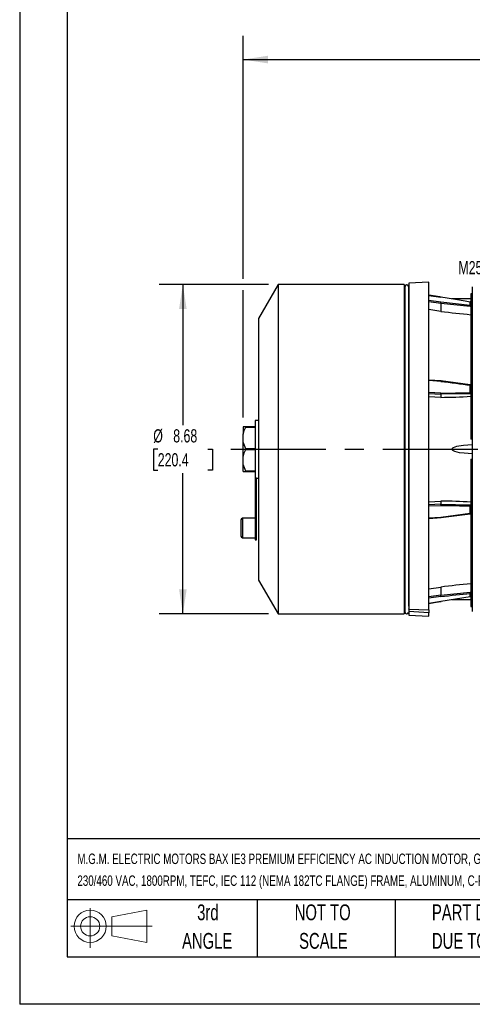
# Model space of a CAD drawing. Header units: inches. Extents: x 0 to 55, y 0 to 42.5.
# Tile 1 of 17: x 0 to 11.9, y 0 to 25.9. Entities that reach past the tile are written whole.
import ezdxf

# ---------------------------------------------------------------- set-up
doc = ezdxf.new("R2010")
doc.units = ezdxf.units.IN
doc.header["$LTSCALE"] = 5
doc.header["$MEASUREMENT"] = 0
doc.linetypes.add('CENTERX2', pattern=[0.8, 0.5, -0.1, 0.1, -0.1])
doc.layers.add('CENTER', color=40, linetype='CENTERX2')
doc.layers.add('SLD-DEFPOINTS', color=7, linetype='Continuous')
doc.layers.add('DIMENSIONS', color=140, linetype='Continuous', lineweight=25)
doc.layers.add('TEXT', color=140, linetype='Continuous', lineweight=25)
doc.styles.add('SLDTEXTSTYLE0', font='TXT', dxfattribs={"width": 0.7})
doc.dimstyles.new('SLDDIMSTYLE1', dxfattribs={"dimtxt": 0.347222, "dimasz": 0.65, "dimexe": 0, "dimexo": 0.0625, "dimgap": 0.086806, "dimtad": 0, "dimtih": 1, "dimtoh": 1, "dimrnd": 1e-09, "dimzin": 12, "dimdsep": 46, "dimtxsty": 'SLDTEXTSTYLE0', "dimsah": 1, "dimcen": 0.09, "dimadec": 0, "dimazin": 3, "dimtfac": 1, "dimtofl": 0, "dimtmove": 0, "dimatfit": 3, "dimfxl": 0, "dimfrac": 2, "dimtolj": 1, "dimtzin": 12, "dimarcsym": 0})

# ---------------------------------------------------------------- blocks, each defined once
blk = doc.blocks.new('Block11')
at = {"color": 7, "linetype": 'Continuous', "lineweight": 18}
for p, q in [((0.51, 1.045), (0.51, 0)), ((1.079, 0.82), (2.003, 0.991)), ((1.079, 0.314), (1.079, 0.82)), ((2.003, 0.991), (2.003, 0.144)), ((0, 0.567), (2.141, 0.567)), ((1.079, 0.314), (2.003, 0.144))]:
    blk.add_line(p, q, dxfattribs=at)
for radius in [0.423, 0.253]:
    blk.add_circle((0.51, 0.567), radius, dxfattribs=at)
blk = doc.blocks.new('Block12')
at = {"layer": 'SLD-DEFPOINTS'}
blk.add_blockref('Block11', (0, 0), dxfattribs=at)
blk = doc.blocks.new('SW_NOTE_0_1')
at = {"layer": 'TEXT', "color": 0, "linetype": 'CENTERX2', "lineweight": 18, "char_height": 0.275, "attachment_point": 1, "style": 'SLDTEXTSTYLE0'}
for s, insert in [('M.G.M. ELECTRIC MOTORS BAX IE3 PREMIUM EFFICIENCY AC INDUCTION MOTOR, GENERAL PURPOSE, INVERTER RATED AND BRAKE, 5HP, 3-PHASE,', (0, 0.354)), ('230/460 VAC, 1800RPM, TEFC, IEC 112 (NEMA 182TC FLANGE) FRAME, ALUMINUM, C-FACE MOUNT, INTEGRATED BRAKE ASSEMBLY INCLUDED', (0, -0.221))]:
    blk.add_mtext(s, dxfattribs=dict(at, insert=insert))
blk = doc.blocks.new('SW_NOTE_0_4')
at = {"layer": 'TEXT', "color": 0, "linetype": 'CENTERX2', "lineweight": 18, "char_height": 0.41667, "attachment_point": 1, "style": 'SLDTEXTSTYLE0'}
for s, insert in [('PART DIMENSIONS MAY DIFFER SLIGHTLY', (0, 0.537)), ("DUE TO MANUFACTURER'S VARIANCES", (0, -0.215))]:
    blk.add_mtext(s, dxfattribs=dict(at, insert=insert))
blk = doc.blocks.new('SW_NOTE_0_5')
at = {"layer": 'TEXT', "color": 0, "linetype": 'CENTERX2', "lineweight": 18, "char_height": 0.4167, "attachment_point": 2, "style": 'SLDTEXTSTYLE0'}
for s, insert in [('NOT TO', (1.035, 0.537)), ('SCALE', (1.054, -0.215))]:
    blk.add_mtext(s, dxfattribs=dict(at, insert=insert))
blk = doc.blocks.new('SW_NOTE_0_6')
at = {"layer": 'TEXT', "color": 0, "linetype": 'CENTERX2', "lineweight": 18, "char_height": 0.4167, "attachment_point": 2, "style": 'SLDTEXTSTYLE0'}
for s, insert in [('3rd', (0.456, 0.537)), ('ANGLE', (0.437, -0.215))]:
    blk.add_mtext(s, dxfattribs=dict(at, insert=insert))
blk = doc.blocks.new('_D_2')
at = {"layer": 'DIMENSIONS'}
for p, q in [((6.549, 18.954), (3.67, 18.954)), ((4.295, 18.954), (4.295, 15.246)), ((3.634, 14.616), (3.518, 14.616)), ((3.518, 14.616), (3.518, 14.063)), ((4.955, 14.616), (5.072, 14.616)), ((5.072, 14.616), (5.072, 14.063)), ((3.518, 14.063), (3.634, 14.063)), ((5.072, 14.063), (4.955, 14.063)), ((4.295, 10.277), (4.295, 13.986)), ((6.549, 10.277), (3.67, 10.277))]:
    blk.add_line(p, q, dxfattribs=at)
for points in [[(4.295, 18.954), (4.195, 18.304), (4.395, 18.304)], [(4.295, 10.277), (4.395, 10.927), (4.195, 10.927)]]:
    blk.add_solid(points, dxfattribs=at)
at = {"layer": 'DIMENSIONS', "char_height": 0.3472, "attachment_point": 1, "style": 'SLDTEXTSTYLE0'}
for s, insert in [('%%c', (3.516, 15.141)), ('8.68', (4.041, 15.141)), ('220.4', (3.634, 14.511))]:
    blk.add_mtext(s, dxfattribs=dict(at, insert=insert))
blk = doc.blocks.new('_D_7')
at = {"layer": 'DIMENSIONS'}
for p, q in [((5.882, 19.104), (5.882, 25.5)), ((26.712, 15.374), (26.712, 25.5)), ((5.882, 24.875), (15.166, 24.875)), ((15.637, 24.874), (15.52, 24.874)), ((15.52, 24.874), (15.52, 24.322)), ((16.958, 24.874), (17.074, 24.874)), ((17.074, 24.874), (17.074, 24.322)), ((26.712, 24.875), (17.428, 24.875)), ((15.52, 24.322), (15.637, 24.322)), ((17.074, 24.322), (16.958, 24.322)), ((5.882, 15.455), (5.882, 18.804))]:
    blk.add_line(p, q, dxfattribs=at)
for points in [[(5.882, 24.875), (6.532, 24.775), (6.532, 24.975)], [(26.712, 24.875), (26.062, 24.975), (26.062, 24.775)]]:
    blk.add_solid(points, dxfattribs=at)
at = {"layer": 'DIMENSIONS', "char_height": 0.3472, "attachment_point": 1, "style": 'SLDTEXTSTYLE0'}
for s, insert in [('20.83', (15.637, 25.399)), ('529.1', (15.637, 24.769))]:
    blk.add_mtext(s, dxfattribs=dict(at, insert=insert))

msp = doc.modelspace()

# ---------------------------------------------------------------- linework, layer by layer
at = {"color": 7, "linetype": 'Continuous'}
for p in [(0, 42.501), (55, 0.001)]:
    msp.add_line(p, (0, 0.001), dxfattribs=at)
for p, q in [((6.799, 18.954), (6.283, 18.06)), ((10.122, 18.954), (6.799, 18.954)), ((6.799, 18.954), (6.799, 10.277)), ((10.122, 18.954), (10.122, 10.277)), ((10.771, 19.015), (10.24, 18.986)), ((10.24, 18.986), (10.24, 10.406)), ((10.771, 10.383), (10.771, 19.015)), ((10.129, 18.897), (10.122, 18.897)), ((10.129, 10.491), (10.129, 18.897)), ((10.141, 18.897), (10.141, 10.334)), ((10.238, 18.911), (10.238, 10.479)), ((11.058, 18.626), (10.771, 18.674)), ((11.089, 18.622), (10.771, 18.666)), ((11.874, 18.71), (11.874, 18.491)), ((11.913, 18.71), (11.874, 18.71)), ((11.913, 18.887), (11.913, 10.344)), ((10.771, 18.665), (11.089, 18.621)), ((10.771, 18.536), (11.089, 18.493)), ((10.771, 18.504), (11.086, 18.461)), ((11.086, 18.461), (11.086, 18.461)), ((11.086, 18.461), (11.086, 18.244)), ((11.086, 18.461), (11.859, 18.379)), ((11.091, 18.621), (11.089, 18.622)), ((11.089, 18.493), (11.861, 18.412)), ((11.874, 18.572), (11.377, 18.572)), ((11.874, 18.493), (11.861, 18.493)), ((11.861, 18.412), (11.861, 18.491)), ((11.861, 18.491), (11.867, 18.491)), ((11.867, 18.412), (11.861, 18.412)), ((11.867, 18.491), (11.874, 18.491)), ((11.874, 18.412), (11.867, 18.412)), ((11.874, 18.491), (11.874, 18.412)), ((11.874, 18.412), (11.874, 16.299)), ((11.086, 18.244), (10.771, 18.292)), ((11.874, 18.379), (11.859, 18.379)), ((6.283, 18.06), (6.283, 11.171)), ((11.087, 16.416), (10.771, 16.436)), ((11.089, 16.402), (10.771, 16.423)), ((11.859, 16.312), (11.086, 16.414)), ((11.09, 16.416), (11.088, 16.416)), ((11.089, 16.094), (10.771, 16.11)), ((10.771, 16.079), (11.086, 16.063)), ((11.859, 16.077), (11.086, 16.063)), ((11.089, 16.094), (11.861, 16.109)), ((11.874, 16.078), (11.859, 16.077)), ((11.874, 16.314), (11.861, 16.314)), ((11.861, 16.109), (11.861, 16.301)), ((11.861, 16.301), (11.867, 16.3)), ((11.867, 16.109), (11.861, 16.109)), ((11.867, 16.3), (11.874, 16.299)), ((11.874, 16.11), (11.867, 16.109)), ((11.874, 16.299), (11.874, 16.11)), ((11.874, 16.11), (11.874, 14.891)), ((11.086, 15.981), (10.771, 15.999)), ((11.086, 16.063), (11.086, 16.063)), ((11.086, 16.063), (11.086, 15.981)), ((6.283, 15.375), (6.197, 15.375)), ((6.197, 15.375), (6.197, 13.86)), ((5.956, 15.205), (5.882, 15.205)), ((5.882, 15.205), (5.882, 15.016)), ((6.197, 15.205), (5.956, 15.205)), ((5.956, 15.196), (6.197, 15.196)), ((5.882, 14.805), (5.882, 15.016)), ((5.882, 14.426), (5.882, 14.805)), ((11.874, 14.891), (11.913, 14.891)), ((11.874, 14.891), (11.874, 14.881)), ((11.913, 14.88), (11.874, 14.881)), ((6.197, 14.625), (5.956, 14.625)), ((5.956, 14.606), (6.197, 14.606)), ((5.882, 14.215), (5.882, 14.426)), ((11.874, 14.35), (11.913, 14.352)), ((11.874, 14.35), (11.874, 14.34)), ((11.913, 14.34), (11.874, 14.34)), ((11.874, 14.34), (11.874, 13.121)), ((5.882, 14.026), (5.882, 14.215)), ((5.882, 14.026), (5.956, 14.026)), ((6.197, 14.036), (5.956, 14.036)), ((5.956, 14.026), (6.197, 14.026)), ((6.197, 13.86), (6.237, 13.86)), ((6.197, 13.86), (6.197, 12.846)), ((6.237, 12.846), (6.237, 13.86)), ((6.237, 13.856), (6.283, 13.856)), ((10.771, 13.232), (11.086, 13.25)), ((11.086, 13.25), (11.086, 13.168)), ((11.086, 13.168), (10.771, 13.152)), ((10.771, 13.121), (11.089, 13.138)), ((11.086, 13.168), (11.086, 13.168)), ((11.086, 13.168), (11.859, 13.154)), ((11.859, 13.154), (11.874, 13.153)), ((11.861, 12.931), (11.861, 13.123)), ((11.861, 13.123), (11.867, 13.122)), ((11.867, 13.122), (11.874, 13.121)), ((11.874, 13.121), (11.874, 12.932)), ((5.823, 12.757), (5.823, 12.541)), ((6.197, 12.797), (5.863, 12.797)), ((5.863, 12.797), (5.863, 12.285)), ((6.237, 12.846), (6.197, 12.846)), ((6.197, 12.846), (6.197, 12.226)), ((6.237, 12.226), (6.237, 12.846)), ((10.771, 12.809), (11.089, 12.829)), ((10.771, 12.795), (11.09, 12.815)), ((11.083, 12.814), (11.861, 12.917)), ((11.089, 12.829), (11.861, 12.931)), ((11.867, 12.931), (11.861, 12.931)), ((11.861, 12.917), (11.874, 12.917)), ((11.874, 12.932), (11.867, 12.931)), ((11.874, 12.932), (11.874, 10.819)), ((5.823, 12.541), (5.823, 12.324)), ((5.863, 12.285), (6.197, 12.285)), ((6.197, 12.226), (6.237, 12.226)), ((6.283, 11.171), (6.799, 10.277)), ((10.771, 10.939), (11.086, 10.987)), ((11.086, 10.987), (11.086, 10.77)), ((11.086, 10.77), (10.771, 10.727)), ((11.089, 10.739), (10.771, 10.696)), ((11.086, 10.77), (11.859, 10.852)), ((11.086, 10.77), (11.086, 10.77)), ((11.089, 10.611), (11.861, 10.74)), ((11.377, 10.659), (11.874, 10.659)), ((11.859, 10.852), (11.874, 10.852)), ((11.861, 10.74), (11.861, 10.819)), ((11.861, 10.819), (11.867, 10.819)), ((11.867, 10.74), (11.861, 10.74)), ((11.861, 10.738), (11.874, 10.738)), ((11.867, 10.819), (11.874, 10.819)), ((11.874, 10.74), (11.867, 10.74)), ((11.874, 10.819), (11.874, 10.74)), ((11.874, 10.74), (11.874, 10.63)), ((11.874, 10.739), (11.874, 10.74)), ((11.874, 10.63), (11.913, 10.631)), ((11.874, 10.63), (11.874, 10.53)), ((10.122, 10.491), (10.129, 10.491)), ((10.129, 10.431), (10.122, 10.431)), ((10.129, 10.334), (10.129, 10.431)), ((10.238, 10.417), (10.238, 10.415)), ((10.24, 10.402), (10.238, 10.417)), ((10.24, 10.406), (10.771, 10.383)), ((10.24, 10.402), (10.24, 10.344)), ((10.771, 10.566), (11.089, 10.611)), ((10.771, 10.565), (11.089, 10.61)), ((10.771, 10.557), (11.052, 10.604)), ((10.771, 10.383), (10.771, 10.312)), ((11.089, 10.61), (11.091, 10.61)), ((11.913, 10.532), (11.874, 10.53)), ((11.874, 10.53), (11.874, 10.471)), ((11.874, 10.471), (11.913, 10.473)), ((6.799, 10.277), (10.122, 10.277)), ((10.122, 10.334), (10.129, 10.334)), ((10.771, 10.312), (10.24, 10.344)), ((10.24, 10.344), (10.24, 10.245)), ((10.24, 10.245), (10.771, 10.216)), ((10.771, 10.216), (10.771, 10.312))]:
    msp.add_line(p, q)
at = {"flags": 128}
for points in [[(11.089, 18.621), (11.089, 18.622), (11.089, 18.621)], [(11.861, 18.491), (11.722, 18.515), (11.475, 18.556), (11.089, 18.621)], [(11.861, 18.493), (11.861, 18.493), (11.861, 18.491)], [(11.089, 16.402), (11.089, 16.41), (11.089, 16.413), (11.088, 16.415), (11.087, 16.416), (11.087, 16.416), (11.086, 16.414)], [(11.861, 16.301), (11.861, 16.305), (11.861, 16.308), (11.861, 16.311), (11.861, 16.313), (11.861, 16.314), (11.86, 16.314), (11.86, 16.314), (11.859, 16.312)], [(5.882, 15.016), (5.912, 15.107), (5.956, 15.196)], [(5.956, 15.196), (5.957, 15.2), (5.958, 15.203), (5.957, 15.205), (5.956, 15.205), (5.956, 15.205)], [(5.956, 14.625), (5.913, 14.712), (5.882, 14.805)], [(5.882, 14.426), (5.912, 14.517), (5.956, 14.606)], [(11.913, 14.731), (11.68, 14.713), (11.498, 14.683), (11.411, 14.652), (11.396, 14.643), (11.383, 14.631), (11.379, 14.624), (11.377, 14.616), (11.379, 14.608), (11.383, 14.6), (11.396, 14.588), (11.446, 14.564), (11.571, 14.533), (11.699, 14.516), (11.913, 14.501)], [(5.956, 14.036), (5.913, 14.123), (5.882, 14.215)], [(5.956, 14.026), (5.957, 14.026), (5.958, 14.028), (5.957, 14.031), (5.956, 14.035), (5.956, 14.036)], [(11.086, 12.817), (11.087, 12.815), (11.088, 12.815), (11.088, 12.816), (11.089, 12.819), (11.089, 12.822), (11.089, 12.829)], [(11.861, 10.738), (11.861, 10.739), (11.861, 10.74)], [(10.129, 10.491), (10.142, 10.506), (10.144, 10.508)], [(10.144, 10.448), (10.144, 10.447), (10.129, 10.431)], [(10.239, 10.433), (10.24, 10.43), (10.238, 10.417)], [(11.089, 10.61), (11.089, 10.609), (11.089, 10.611)]]:
    msp.add_lwpolyline(points, dxfattribs=at)
for centre, radius, start, end in [((10.19, 18.897), 0.0492, 16.6228, 180), ((10.181, 18.927), 0.0591, 344.8345, 0), ((10.181, 18.927), 0.0591, 210, 228.1897), ((10.922, 18.491), 0.166, 349.8706, 0.6423), ((11.735, 18.403), 0.126, 348.9624, 3.8748), ((15.511, 54.527), 36.551, 263.0473, 264.2892), ((48.715, 298.456), 284.552, 262.40159, 262.55845), ((10.994, 16.086), 0.0947, 345.8931, 4.3505), ((11.779, 16.098), 0.0823, 345.3334, 7.1151), ((10.965, 30.913), 14.932, 270.4639, 273.4873), ((5.938, 14.616), 0.0201, 330.7128, 29.2871), ((10.883, -4.066), 17.317, 86.7209, 89.3279), ((10.991, 13.145), 0.0984, 355.9988, 13.7575), ((15.484, 219.064), 205.973, 268.7774, 268.99228), ((11.779, 13.133), 0.0823, 352.8849, 14.6666), ((5.863, 12.757), 0.0394, 90, 180), ((11.836, 12.925), 0.0256, 341.9757, 13.646), ((5.863, 12.324), 0.0394, 180, 270), ((16.214, -31.632), 42.927, 95.803, 96.8605), ((10.923, 10.741), 0.165, 359.328, 10.1592), ((-21.169, 323.227), 314.149, 275.89373, 276.03536), ((11.735, 10.828), 0.126, 356.1252, 11.0376), ((10.181, 10.305), 0.0591, 131.8103, 150), ((10.19, 10.334), 0.0492, 180, 343.3772), ((10.181, 10.305), 0.0591, 0, 15.1655)]:
    msp.add_arc(centre, radius, start, end)
at = {"layer": 'CENTER'}
msp.add_line((5.558, 14.616), (27.053, 14.616), dxfattribs=at)
at = {"layer": 'TEXT'}
for p, q in [((1.25, 41.25), (1.25, 1.25)), ((53.75, 4.356), (1.25, 4.356)), ((53.75, 2.75), (1.25, 2.75)), ((6.25, 2.75), (6.25, 1.25)), ((9.884, 2.75), (9.884, 1.25)), ((1.25, 1.25), (53.75, 1.25))]:
    msp.add_line(p, q, dxfattribs=at)

# ---------------------------------------------------------------- block references
at = {"layer": 'SLD-DEFPOINTS'}
msp.add_blockref('Block12', (1.346, 1.487), dxfattribs=at)
at = {"layer": 'TEXT', "linetype": 'CENTERX2', "lineweight": 18}
for name, p in [('SW_NOTE_0_1', (1.519, 3.615)), ('SW_NOTE_0_6', (4.498, 2.094)), ('SW_NOTE_0_5', (6.94, 2.094)), ('SW_NOTE_0_4', (10.85, 2.094))]:
    msp.add_blockref(name, p, dxfattribs=at)

# ---------------------------------------------------------------- texts
at = {"layer": 'TEXT', "linetype": 'CENTERX2', "lineweight": 18, "insert": (11.547, 19.57), "char_height": 0.3472, "attachment_point": 1, "style": 'SLDTEXTSTYLE0'}
msp.add_mtext('M25-1.5', dxfattribs=at)

# ---------------------------------------------------------------- dimensions: what is measured, and where the dimension line sits
at = {"layer": 'DIMENSIONS'}
dim = msp.add_linear_dim(base=(5.882, 24.875), p1=(26.712, 15.124), p2=(5.882, 15.205), dimstyle='SLDDIMSTYLE1', dxfattribs=at)
dim.commit()
dim.dimension.update_dxf_attribs({"geometry": '_D_7', "text_midpoint": (16.297, 24.875), "dimtype": 160})
dim = msp.add_linear_dim(base=(4.295, 10.277), p1=(6.799, 18.954), p2=(6.799, 10.277), angle=90, text='%%c<>', dimstyle='SLDDIMSTYLE1', dxfattribs=at)
dim.commit()
dim.dimension.update_dxf_attribs({"geometry": '_D_2', "text_midpoint": (4.295, 14.616), "dimtype": 160})

doc.saveas('drawing.dxf')
